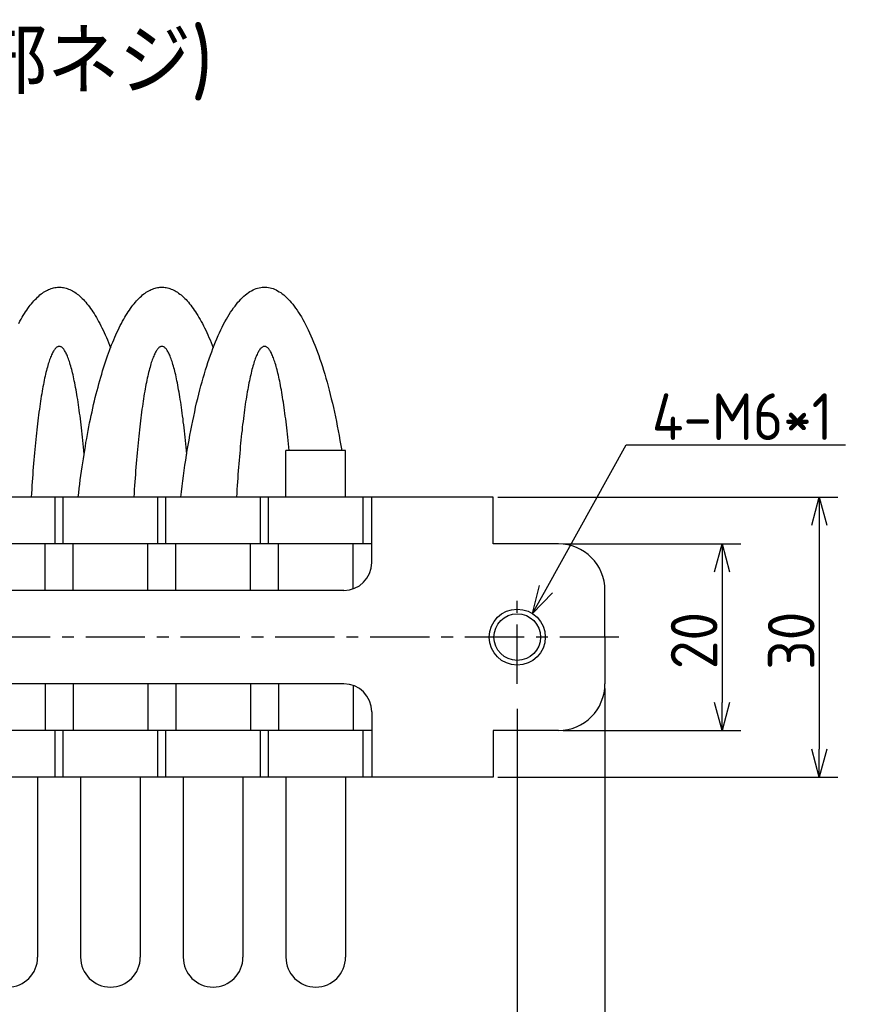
# Model space of a CAD drawing. Extents: x -149 to 317, y 137 to 322.
# Tile 3 of 6: x -61 to 29, y 216 to 322. Entities that reach past the tile are written whole.
import ezdxf

# ---------------------------------------------------------------- set-up
doc = ezdxf.new("R2010")
doc.units = 0
doc.header["$LTSCALE"] = 0.2
doc.linetypes.add('CENTER', pattern=[50.8, 31.75, -6.35, 6.35, -6.35])
doc.layers.get('0').update_dxf_attribs({"linetype": 'CONTINUOUS'})
doc.layers.add('18-0-CON', color=3, linetype='CONTINUOUS')
doc.styles.add('DIMENSION', font='isocp.shx', dxfattribs={"bigfont": 'bigfont.shx'})
doc.styles.get("Standard").update_dxf_attribs({"font": 'isocp.shx', "bigfont": 'bigfont.shx'})

# ---------------------------------------------------------------- blocks, each defined once
blk = doc.blocks.new('_OPEN30')
at = {"color": 0, "linetype": 'BYBLOCK'}
for p, q in [((-1, 0.268), (0, 0)), ((0, 0), (-1, -0.268)), ((0, 0), (-1, 0))]:
    blk.add_line(p, q, dxfattribs=at)
blk = doc.blocks.new('*U94')
at = {"layer": '18-0-CON', "color": 0}
blk.add_lwpolyline([(-4.51, 260.54), (4.08, 276.02), (27.58, 276.02)], dxfattribs=at)
at = {"layer": '18-0-CON', "color": 0, "xscale": 3, "yscale": 3, "zscale": 3, "rotation": 240.9542380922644}
blk.add_blockref('_OPEN30', (-5.97, 257.92), dxfattribs=at)
blk = doc.blocks.new('*U95')
at = {"layer": '18-0-CON', "color": 0, "style": 'DIMENSION'}
blk.add_text('4-M6*1', height=5, dxfattribs=at).set_placement((6.83, 276.52))
blk = doc.blocks.new('*U96')
at = {"layer": '18-0-CON', "color": 0}
blk.add_text('Ａ type(取付部ネジ)', height=7, dxfattribs=at).set_placement((-111.82, 313.58))
blk = doc.blocks.new('*U46')
at = {"layer": '18-0-CON', "color": 0, "style": 'DIMENSION'}
blk.add_text('30', height=5, rotation=90, dxfattribs=at).set_placement((24.26, 251.9))
blk = doc.blocks.new('*U44')
at = {"layer": '18-0-CON', "color": 0, "style": 'DIMENSION'}
blk.add_text('20', height=5, rotation=90, dxfattribs=at).set_placement((13.85, 251.96))

msp = doc.modelspace()

# ---------------------------------------------------------------- linework, layer by layer
for p, q in [((-26, 275.4), (-32.4, 275.4)), ((-32.4, 270.4), (-32.4, 275.4)), ((-26, 270.4), (-26, 275.4)), ((-10.2, 270.4), (-78.2, 270.4)), ((-57.13, 265.4), (-57.13, 270.4)), ((-56.27, 265.4), (-56.27, 270.4)), ((-46.13, 265.4), (-46.13, 270.4)), ((-45.27, 265.4), (-45.27, 270.4)), ((-35.13, 265.4), (-35.13, 270.4)), ((-34.27, 265.4), (-34.27, 270.4)), ((-24.13, 265.4), (-24.13, 270.4)), ((-23.2, 263.4), (-23.2, 270.4)), ((-10.2, 265.4), (-10.2, 270.4)), ((-23.2, 265.4), (-78.2, 265.4)), ((-58.2, 260.4), (-58.2, 265.4)), ((-55.2, 260.4), (-55.2, 265.4)), ((-47.2, 260.4), (-47.2, 265.4)), ((-44.2, 260.4), (-44.2, 265.4)), ((-36.2, 260.4), (-36.2, 265.4)), ((-33.2, 260.4), (-33.2, 265.4)), ((-25.2, 260.57), (-25.2, 265.4)), ((-3.2, 265.4), (-10.2, 265.4)), ((-26.2, 260.4), (-78.2, 260.4)), ((1.8, 255.4), (1.8, 260.4)), ((1.8, 255.4), (1.8, 250.4)), ((-26.2, 250.4), (-78.2, 250.4)), ((-58.2, 250.4), (-58.2, 245.4)), ((-55.2, 250.4), (-55.2, 245.4)), ((-47.2, 250.4), (-47.2, 245.4)), ((-44.2, 250.4), (-44.2, 245.4)), ((-36.2, 250.4), (-36.2, 245.4)), ((-33.2, 250.4), (-33.2, 245.4)), ((-25.2, 250.23), (-25.2, 245.4)), ((-23.2, 247.4), (-23.2, 240.4)), ((-23.2, 247.4), (-23.2, 240.4)), ((-23.2, 245.4), (-78.2, 245.4)), ((-57.13, 240.4), (-57.13, 245.4)), ((-56.27, 240.4), (-56.27, 245.4)), ((-46.13, 240.4), (-46.13, 245.4)), ((-45.27, 240.4), (-45.27, 245.4)), ((-35.13, 240.4), (-35.13, 245.4)), ((-34.27, 240.4), (-34.27, 245.4)), ((-24.13, 240.4), (-24.13, 245.4)), ((-3.2, 245.4), (-10.2, 245.4)), ((-10.2, 245.4), (-10.2, 240.4)), ((-10.2, 240.4), (-78.2, 240.4)), ((-59, 240.4), (-59, 221.1)), ((-54.4, 240.4), (-54.4, 221.1)), ((-48, 240.4), (-48, 221.1)), ((-43.4, 240.4), (-43.4, 221.1)), ((-37, 240.4), (-37, 221.1)), ((-32.4, 240.4), (-32.4, 221.1)), ((-26, 240.4), (-26, 221.1))]:
    msp.add_line(p, q)
at = {"color": 0}
for p, q in [((-9.7, 270.4), (26.76, 270.4)), ((24.76, 267.4), (24.76, 243.4)), ((-2.7, 265.4), (16.35, 265.4)), ((14.35, 262.4), (14.35, 248.4)), ((1.8, 249.9), (1.8, 188)), ((-7.6, 247.73), (-7.6, 198)), ((-2.7, 245.4), (16.35, 245.4)), ((-9.7, 240.4), (26.76, 240.4))]:
    msp.add_line(p, q, dxfattribs=at)
at = {"color": 0, "linetype": 'CENTER'}
for p, q in [((-7.6, 250.4), (-7.6, 260.4)), ((3.3, 255.4), (-73.09, 255.4))]:
    msp.add_line(p, q, dxfattribs=at)
for points in [[(-61.03, 289.01, 0), (-60.91, 289.24, 0), (-60.78, 289.46, 0), (-60.66, 289.67, 0), (-60.54, 289.88, 0), (-60.42, 290.07, 0), (-60.29, 290.27, 0), (-60.17, 290.45, 0), (-60.04, 290.63, 0), (-59.91, 290.81, 0), (-59.79, 290.97, 0), (-59.66, 291.13, 0), (-59.53, 291.29, 0), (-59.4, 291.43, 0), (-59.27, 291.57, 0), (-59.14, 291.7, 0), (-59.01, 291.83, 0), (-58.88, 291.95, 0), (-58.75, 292.06, 0), (-58.62, 292.17, 0), (-58.49, 292.26, 0), (-58.36, 292.35, 0), (-58.22, 292.44, 0), (-58.09, 292.52, 0), (-57.96, 292.59, 0), (-57.83, 292.65, 0), (-57.69, 292.7, 0), (-57.56, 292.75, 0), (-57.42, 292.8, 0), (-57.29, 292.83, 0), (-57.16, 292.86, 0), (-57.02, 292.88, 0), (-56.89, 292.89, 0), (-56.75, 292.9, 0), (-56.62, 292.9, 0), (-56.49, 292.89, 0), (-56.35, 292.88, 0), (-56.22, 292.86, 0), (-56.08, 292.83, 0), (-55.95, 292.8, 0), (-55.82, 292.75, 0), (-55.68, 292.7, 0), (-55.55, 292.65, 0), (-55.42, 292.58, 0), (-55.28, 292.51, 0), (-55.15, 292.44, 0), (-55.02, 292.35, 0), (-54.89, 292.26, 0), (-54.75, 292.16, 0), (-54.62, 292.06, 0), (-54.49, 291.94, 0), (-54.36, 291.82, 0), (-54.23, 291.7, 0), (-54.1, 291.56, 0), (-53.97, 291.43, 0), (-53.84, 291.28, 0), (-53.72, 291.13, 0), (-53.59, 290.97, 0), (-53.46, 290.8, 0), (-53.33, 290.63, 0), (-53.21, 290.45, 0), (-53.08, 290.26, 0), (-52.96, 290.07, 0), (-52.84, 289.87, 0), (-52.71, 289.66, 0), (-52.59, 289.45, 0), (-52.47, 289.23, 0), (-52.35, 289, 0), (-52.23, 288.77, 0), (-52.11, 288.54, 0), (-51.99, 288.29, 0), (-51.87, 288.04, 0), (-51.76, 287.78, 0), (-51.64, 287.52, 0), (-51.53, 287.25, 0), (-51.41, 286.98, 0), (-51.3, 286.7, 0), (-51.19, 286.41, 0)], [(-54.65, 270.4, 0), (-54.6, 270.87, 0), (-54.54, 271.34, 0), (-54.49, 271.8, 0), (-54.43, 272.27, 0), (-54.36, 272.72, 0), (-54.3, 273.18, 0), (-54.24, 273.63, 0), (-54.17, 274.08, 0), (-54.1, 274.52, 0), (-54.03, 274.96, 0), (-53.96, 275.4, 0), (-53.89, 275.83, 0), (-53.82, 276.26, 0), (-53.74, 276.69, 0), (-53.67, 277.11, 0), (-53.59, 277.53, 0), (-53.51, 277.94, 0), (-53.43, 278.35, 0), (-53.34, 278.76, 0), (-53.26, 279.16, 0), (-53.17, 279.55, 0), (-53.09, 279.94, 0), (-53, 280.33, 0), (-52.91, 280.71, 0), (-52.82, 281.09, 0), (-52.72, 281.46, 0), (-52.63, 281.83, 0), (-52.53, 282.19, 0), (-52.44, 282.55, 0), (-52.34, 282.9, 0), (-52.24, 283.25, 0), (-52.14, 283.59, 0), (-52.04, 283.93, 0), (-51.94, 284.26, 0), (-51.83, 284.59, 0), (-51.73, 284.91, 0), (-51.62, 285.22, 0), (-51.51, 285.53, 0), (-51.41, 285.83, 0), (-51.3, 286.13, 0), (-51.19, 286.42, 0), (-51.07, 286.71, 0), (-50.96, 286.99, 0), (-50.85, 287.26, 0), (-50.73, 287.53, 0), (-50.62, 287.8, 0), (-50.5, 288.05, 0), (-50.38, 288.3, 0), (-50.27, 288.55, 0), (-50.15, 288.78, 0), (-50.03, 289.01, 0), (-49.91, 289.24, 0), (-49.78, 289.46, 0), (-49.66, 289.67, 0), (-49.54, 289.88, 0), (-49.42, 290.07, 0), (-49.29, 290.27, 0), (-49.17, 290.45, 0), (-49.04, 290.63, 0), (-48.91, 290.81, 0), (-48.79, 290.97, 0), (-48.66, 291.13, 0), (-48.53, 291.29, 0), (-48.4, 291.43, 0), (-48.27, 291.57, 0), (-48.14, 291.7, 0), (-48.01, 291.83, 0), (-47.88, 291.95, 0), (-47.75, 292.06, 0), (-47.62, 292.17, 0), (-47.49, 292.26, 0), (-47.36, 292.35, 0), (-47.22, 292.44, 0), (-47.09, 292.52, 0), (-46.96, 292.59, 0), (-46.83, 292.65, 0), (-46.69, 292.7, 0), (-46.56, 292.75, 0), (-46.42, 292.8, 0), (-46.29, 292.83, 0), (-46.16, 292.86, 0), (-46.02, 292.88, 0), (-45.89, 292.89, 0), (-45.75, 292.9, 0), (-45.62, 292.9, 0), (-45.49, 292.89, 0), (-45.35, 292.88, 0), (-45.22, 292.86, 0), (-45.08, 292.83, 0), (-44.95, 292.8, 0), (-44.82, 292.75, 0), (-44.68, 292.7, 0), (-44.55, 292.65, 0), (-44.42, 292.58, 0), (-44.28, 292.51, 0), (-44.15, 292.44, 0), (-44.02, 292.35, 0), (-43.89, 292.26, 0), (-43.75, 292.16, 0), (-43.62, 292.06, 0), (-43.49, 291.94, 0), (-43.36, 291.82, 0), (-43.23, 291.7, 0), (-43.1, 291.56, 0), (-42.97, 291.43, 0), (-42.84, 291.28, 0), (-42.72, 291.13, 0), (-42.59, 290.97, 0), (-42.46, 290.8, 0), (-42.33, 290.63, 0), (-42.21, 290.45, 0), (-42.08, 290.26, 0), (-41.96, 290.07, 0), (-41.84, 289.87, 0), (-41.71, 289.66, 0), (-41.59, 289.45, 0), (-41.47, 289.23, 0), (-41.35, 289, 0), (-41.23, 288.77, 0), (-41.11, 288.54, 0), (-40.99, 288.29, 0), (-40.87, 288.04, 0), (-40.76, 287.78, 0), (-40.64, 287.52, 0), (-40.53, 287.25, 0), (-40.41, 286.98, 0), (-40.3, 286.7, 0), (-40.19, 286.41, 0)], [(-43.65, 270.4, 0), (-43.59, 270.98, 0), (-43.52, 271.56, 0), (-43.44, 272.13, 0), (-43.37, 272.69, 0), (-43.29, 273.25, 0), (-43.21, 273.81, 0), (-43.13, 274.36, 0), (-43.04, 274.91, 0), (-42.96, 275.45, 0), (-42.87, 275.98, 0), (-42.77, 276.51, 0), (-42.68, 277.03, 0), (-42.58, 277.55, 0), (-42.48, 278.06, 0), (-42.38, 278.56, 0), (-42.28, 279.05, 0), (-42.17, 279.54, 0), (-42.07, 280.03, 0), (-41.96, 280.5, 0), (-41.84, 280.97, 0), (-41.73, 281.43, 0), (-41.62, 281.88, 0), (-41.5, 282.33, 0), (-41.38, 282.77, 0), (-41.26, 283.2, 0), (-41.13, 283.62, 0), (-41.01, 284.03, 0), (-40.88, 284.44, 0), (-40.75, 284.84, 0), (-40.62, 285.23, 0), (-40.49, 285.61, 0), (-40.35, 285.98, 0), (-40.22, 286.34, 0), (-40.08, 286.7, 0), (-39.94, 287.04, 0), (-39.8, 287.38, 0), (-39.66, 287.71, 0), (-39.51, 288.02, 0), (-39.37, 288.33, 0), (-39.22, 288.63, 0), (-39.08, 288.92, 0), (-38.93, 289.2, 0), (-38.78, 289.47, 0), (-38.63, 289.73, 0), (-38.47, 289.98, 0), (-38.32, 290.22, 0), (-38.17, 290.45, 0), (-38.01, 290.67, 0), (-37.85, 290.88, 0), (-37.7, 291.08, 0), (-37.54, 291.28, 0), (-37.38, 291.45, 0), (-37.22, 291.62, 0), (-37.06, 291.78, 0), (-36.9, 291.93, 0), (-36.74, 292.07, 0), (-36.58, 292.2, 0), (-36.41, 292.32, 0), (-36.25, 292.42, 0), (-36.09, 292.52, 0), (-35.92, 292.6, 0), (-35.76, 292.68, 0), (-35.59, 292.74, 0), (-35.43, 292.8, 0), (-35.26, 292.84, 0), (-35.1, 292.87, 0), (-34.93, 292.89, 0), (-34.77, 292.9, 0), (-34.6, 292.9, 0), (-34.44, 292.89, 0), (-34.27, 292.87, 0), (-34.1, 292.83, 0), (-33.94, 292.79, 0), (-33.77, 292.74, 0), (-33.61, 292.67, 0), (-33.44, 292.6, 0), (-33.28, 292.51, 0), (-33.12, 292.41, 0), (-32.95, 292.31, 0), (-32.79, 292.19, 0), (-32.63, 292.06, 0), (-32.47, 291.92, 0), (-32.31, 291.77, 0), (-32.15, 291.61, 0), (-31.99, 291.44, 0), (-31.83, 291.26, 0), (-31.67, 291.07, 0), (-31.51, 290.87, 0), (-31.36, 290.66, 0), (-31.2, 290.44, 0), (-31.05, 290.2, 0), (-30.89, 289.96, 0), (-30.74, 289.71, 0), (-30.59, 289.45, 0), (-30.44, 289.18, 0), (-30.29, 288.9, 0), (-30.15, 288.61, 0), (-30, 288.31, 0), (-29.85, 288, 0), (-29.71, 287.68, 0), (-29.57, 287.35, 0), (-29.43, 287.01, 0), (-29.29, 286.67, 0), (-29.15, 286.31, 0), (-29.02, 285.95, 0), (-28.88, 285.58, 0), (-28.75, 285.19, 0), (-28.62, 284.81, 0), (-28.49, 284.41, 0), (-28.36, 284, 0), (-28.24, 283.59, 0), (-28.11, 283.16, 0), (-27.99, 282.73, 0), (-27.87, 282.29, 0), (-27.76, 281.85, 0), (-27.64, 281.39, 0), (-27.53, 280.93, 0), (-27.41, 280.46, 0), (-27.3, 279.99, 0), (-27.2, 279.5, 0), (-27.09, 279.01, 0), (-26.99, 278.52, 0), (-26.89, 278.01, 0), (-26.79, 277.5, 0), (-26.69, 276.99, 0), (-26.6, 276.46, 0), (-26.51, 275.94, 0), (-26.42, 275.4, 0)], [(-54.03, 275.02, 0), (-54.06, 275.39, 0), (-54.09, 275.75, 0), (-54.13, 276.11, 0), (-54.16, 276.46, 0), (-54.2, 276.81, 0), (-54.23, 277.15, 0), (-54.27, 277.49, 0), (-54.31, 277.82, 0), (-54.35, 278.15, 0), (-54.39, 278.48, 0), (-54.42, 278.79, 0), (-54.46, 279.11, 0), (-54.5, 279.41, 0), (-54.55, 279.71, 0), (-54.59, 280.01, 0), (-54.63, 280.3, 0), (-54.67, 280.58, 0), (-54.71, 280.86, 0), (-54.76, 281.13, 0), (-54.8, 281.4, 0), (-54.84, 281.65, 0), (-54.89, 281.91, 0), (-54.93, 282.16, 0), (-54.98, 282.4, 0), (-55.02, 282.63, 0), (-55.07, 282.86, 0), (-55.12, 283.08, 0), (-55.16, 283.3, 0), (-55.21, 283.5, 0), (-55.26, 283.71, 0), (-55.31, 283.9, 0), (-55.35, 284.09, 0), (-55.4, 284.27, 0), (-55.45, 284.45, 0), (-55.5, 284.62, 0), (-55.55, 284.78, 0), (-55.6, 284.94, 0), (-55.65, 285.08, 0), (-55.7, 285.23, 0), (-55.75, 285.36, 0), (-55.8, 285.49, 0), (-55.85, 285.61, 0), (-55.9, 285.72, 0), (-55.95, 285.82, 0), (-56, 285.92, 0), (-56.06, 286.02, 0), (-56.11, 286.1, 0), (-56.16, 286.18, 0), (-56.21, 286.25, 0), (-56.26, 286.31, 0), (-56.32, 286.37, 0), (-56.37, 286.42, 0), (-56.42, 286.46, 0), (-56.47, 286.49, 0), (-56.52, 286.52, 0), (-56.58, 286.54, 0), (-56.63, 286.55, 0), (-56.68, 286.55, 0), (-56.73, 286.55, 0), (-56.79, 286.54, 0), (-56.84, 286.52, 0), (-56.89, 286.5, 0), (-56.94, 286.47, 0), (-57, 286.43, 0), (-57.05, 286.38, 0), (-57.1, 286.33, 0), (-57.15, 286.27, 0), (-57.2, 286.2, 0), (-57.26, 286.12, 0), (-57.31, 286.04, 0), (-57.36, 285.95, 0), (-57.41, 285.86, 0), (-57.46, 285.75, 0), (-57.51, 285.64, 0), (-57.56, 285.52, 0), (-57.61, 285.4, 0), (-57.67, 285.27, 0), (-57.72, 285.13, 0), (-57.77, 284.98, 0), (-57.82, 284.83, 0), (-57.86, 284.67, 0), (-57.91, 284.5, 0), (-57.96, 284.33, 0), (-58.01, 284.15, 0), (-58.06, 283.96, 0), (-58.11, 283.77, 0), (-58.16, 283.57, 0), (-58.2, 283.36, 0), (-58.25, 283.15, 0), (-58.3, 282.93, 0), (-58.34, 282.7, 0), (-58.39, 282.47, 0), (-58.43, 282.23, 0), (-58.48, 281.99, 0), (-58.52, 281.74, 0), (-58.57, 281.48, 0), (-58.61, 281.21, 0), (-58.65, 280.94, 0), (-58.7, 280.67, 0), (-58.74, 280.39, 0), (-58.78, 280.1, 0), (-58.82, 279.81, 0), (-58.86, 279.51, 0), (-58.9, 279.2, 0), (-58.94, 278.89, 0), (-58.98, 278.58, 0), (-59.02, 278.25, 0), (-59.06, 277.93, 0), (-59.1, 277.6, 0), (-59.13, 277.26, 0), (-59.17, 276.92, 0), (-59.21, 276.57, 0), (-59.24, 276.22, 0), (-59.28, 275.86, 0), (-59.31, 275.5, 0), (-59.34, 275.13, 0), (-59.38, 274.76, 0), (-59.41, 274.39, 0), (-59.44, 274.01, 0), (-59.47, 273.62, 0), (-59.5, 273.23, 0), (-59.53, 272.84, 0), (-59.56, 272.44, 0), (-59.59, 272.04, 0), (-59.62, 271.64, 0), (-59.64, 271.23, 0), (-59.67, 270.82, 0), (-59.7, 270.4, 0)], [(-43.03, 275.02, 0), (-43.06, 275.39, 0), (-43.09, 275.75, 0), (-43.13, 276.11, 0), (-43.16, 276.46, 0), (-43.2, 276.81, 0), (-43.23, 277.15, 0), (-43.27, 277.49, 0), (-43.31, 277.82, 0), (-43.35, 278.15, 0), (-43.39, 278.48, 0), (-43.42, 278.79, 0), (-43.46, 279.11, 0), (-43.5, 279.41, 0), (-43.55, 279.71, 0), (-43.59, 280.01, 0), (-43.63, 280.3, 0), (-43.67, 280.58, 0), (-43.71, 280.86, 0), (-43.76, 281.13, 0), (-43.8, 281.4, 0), (-43.84, 281.65, 0), (-43.89, 281.91, 0), (-43.93, 282.16, 0), (-43.98, 282.4, 0), (-44.02, 282.63, 0), (-44.07, 282.86, 0), (-44.12, 283.08, 0), (-44.16, 283.3, 0), (-44.21, 283.5, 0), (-44.26, 283.71, 0), (-44.31, 283.9, 0), (-44.35, 284.09, 0), (-44.4, 284.27, 0), (-44.45, 284.45, 0), (-44.5, 284.62, 0), (-44.55, 284.78, 0), (-44.6, 284.94, 0), (-44.65, 285.08, 0), (-44.7, 285.23, 0), (-44.75, 285.36, 0), (-44.8, 285.49, 0), (-44.85, 285.61, 0), (-44.9, 285.72, 0), (-44.95, 285.82, 0), (-45, 285.92, 0), (-45.06, 286.02, 0), (-45.11, 286.1, 0), (-45.16, 286.18, 0), (-45.21, 286.25, 0), (-45.26, 286.31, 0), (-45.32, 286.37, 0), (-45.37, 286.42, 0), (-45.42, 286.46, 0), (-45.47, 286.49, 0), (-45.52, 286.52, 0), (-45.58, 286.54, 0), (-45.63, 286.55, 0), (-45.68, 286.55, 0), (-45.73, 286.55, 0), (-45.79, 286.54, 0), (-45.84, 286.52, 0), (-45.89, 286.5, 0), (-45.94, 286.47, 0), (-46, 286.43, 0), (-46.05, 286.38, 0), (-46.1, 286.33, 0), (-46.15, 286.27, 0), (-46.2, 286.2, 0), (-46.26, 286.12, 0), (-46.31, 286.04, 0), (-46.36, 285.95, 0), (-46.41, 285.86, 0), (-46.46, 285.75, 0), (-46.51, 285.64, 0), (-46.56, 285.52, 0), (-46.61, 285.4, 0), (-46.67, 285.27, 0), (-46.72, 285.13, 0), (-46.77, 284.98, 0), (-46.82, 284.83, 0), (-46.86, 284.67, 0), (-46.91, 284.5, 0), (-46.96, 284.33, 0), (-47.01, 284.15, 0), (-47.06, 283.96, 0), (-47.11, 283.77, 0), (-47.16, 283.57, 0), (-47.2, 283.36, 0), (-47.25, 283.15, 0), (-47.3, 282.93, 0), (-47.34, 282.7, 0), (-47.39, 282.47, 0), (-47.43, 282.23, 0), (-47.48, 281.99, 0), (-47.52, 281.74, 0), (-47.57, 281.48, 0), (-47.61, 281.21, 0), (-47.65, 280.94, 0), (-47.7, 280.67, 0), (-47.74, 280.39, 0), (-47.78, 280.1, 0), (-47.82, 279.81, 0), (-47.86, 279.51, 0), (-47.9, 279.2, 0), (-47.94, 278.89, 0), (-47.98, 278.58, 0), (-48.02, 278.25, 0), (-48.06, 277.93, 0), (-48.1, 277.6, 0), (-48.13, 277.26, 0), (-48.17, 276.92, 0), (-48.21, 276.57, 0), (-48.24, 276.22, 0), (-48.28, 275.86, 0), (-48.31, 275.5, 0), (-48.34, 275.13, 0), (-48.38, 274.76, 0), (-48.41, 274.39, 0), (-48.44, 274.01, 0), (-48.47, 273.62, 0), (-48.5, 273.23, 0), (-48.53, 272.84, 0), (-48.56, 272.44, 0), (-48.59, 272.04, 0), (-48.62, 271.64, 0), (-48.64, 271.23, 0), (-48.67, 270.82, 0), (-48.7, 270.4, 0)], [(-32.06, 275.4, 0), (-32.09, 275.76, 0), (-32.13, 276.12, 0), (-32.16, 276.47, 0), (-32.2, 276.81, 0), (-32.23, 277.15, 0), (-32.27, 277.49, 0), (-32.31, 277.82, 0), (-32.35, 278.15, 0), (-32.38, 278.47, 0), (-32.42, 278.78, 0), (-32.46, 279.09, 0), (-32.5, 279.4, 0), (-32.54, 279.69, 0), (-32.58, 279.99, 0), (-32.63, 280.27, 0), (-32.67, 280.56, 0), (-32.71, 280.83, 0), (-32.75, 281.1, 0), (-32.8, 281.37, 0), (-32.84, 281.62, 0), (-32.88, 281.88, 0), (-32.93, 282.12, 0), (-32.97, 282.36, 0), (-33.02, 282.6, 0), (-33.06, 282.82, 0), (-33.11, 283.05, 0), (-33.16, 283.26, 0), (-33.2, 283.47, 0), (-33.25, 283.67, 0), (-33.3, 283.87, 0), (-33.34, 284.05, 0), (-33.39, 284.24, 0), (-33.44, 284.41, 0), (-33.49, 284.58, 0), (-33.54, 284.74, 0), (-33.59, 284.9, 0), (-33.64, 285.05, 0), (-33.69, 285.19, 0), (-33.74, 285.32, 0), (-33.79, 285.45, 0), (-33.84, 285.57, 0), (-33.89, 285.69, 0), (-33.94, 285.79, 0), (-33.99, 285.89, 0), (-34.04, 285.99, 0), (-34.09, 286.07, 0), (-34.14, 286.15, 0), (-34.19, 286.22, 0), (-34.24, 286.29, 0), (-34.3, 286.35, 0), (-34.35, 286.4, 0), (-34.4, 286.44, 0), (-34.45, 286.48, 0), (-34.5, 286.51, 0), (-34.56, 286.53, 0), (-34.61, 286.54, 0), (-34.66, 286.55, 0), (-34.71, 286.55, 0), (-34.76, 286.55, 0), (-34.82, 286.53, 0), (-34.87, 286.51, 0), (-34.92, 286.48, 0), (-34.97, 286.45, 0), (-35.02, 286.4, 0), (-35.08, 286.36, 0), (-35.13, 286.3, 0), (-35.18, 286.24, 0), (-35.23, 286.16, 0), (-35.28, 286.09, 0), (-35.33, 286, 0), (-35.38, 285.91, 0), (-35.43, 285.81, 0), (-35.49, 285.7, 0), (-35.54, 285.59, 0), (-35.59, 285.47, 0), (-35.64, 285.34, 0), (-35.69, 285.21, 0), (-35.74, 285.07, 0), (-35.79, 284.92, 0), (-35.83, 284.77, 0), (-35.88, 284.61, 0), (-35.93, 284.44, 0), (-35.98, 284.26, 0), (-36.03, 284.08, 0), (-36.08, 283.9, 0), (-36.12, 283.7, 0), (-36.17, 283.5, 0), (-36.22, 283.29, 0), (-36.26, 283.08, 0), (-36.31, 282.86, 0), (-36.36, 282.63, 0), (-36.4, 282.4, 0), (-36.45, 282.16, 0), (-36.49, 281.92, 0), (-36.53, 281.67, 0), (-36.58, 281.41, 0), (-36.62, 281.15, 0), (-36.66, 280.88, 0), (-36.71, 280.6, 0), (-36.75, 280.32, 0), (-36.79, 280.04, 0), (-36.83, 279.74, 0), (-36.87, 279.44, 0), (-36.91, 279.14, 0), (-36.95, 278.83, 0), (-36.99, 278.52, 0), (-37.03, 278.2, 0), (-37.07, 277.88, 0), (-37.1, 277.55, 0), (-37.14, 277.21, 0), (-37.18, 276.87, 0), (-37.21, 276.52, 0), (-37.25, 276.18, 0), (-37.28, 275.82, 0), (-37.31, 275.46, 0), (-37.35, 275.1, 0), (-37.38, 274.73, 0), (-37.41, 274.36, 0), (-37.44, 273.98, 0), (-37.47, 273.6, 0), (-37.5, 273.21, 0), (-37.53, 272.82, 0), (-37.56, 272.43, 0), (-37.59, 272.03, 0), (-37.62, 271.63, 0), (-37.65, 271.22, 0), (-37.67, 270.81, 0), (-37.7, 270.4, 0)]]:
    msp.add_polyline3d(points)
at = {"color": 0}
msp.add_circle((-7.6, 255.4), 3, dxfattribs=at)
msp.add_circle((-7.6, 255.4), 2.5)
for centre, radius, start, end in [((-3.2, 260.4), 5, 0, 90), ((-26.2, 263.4), 3, 270, 0), ((-26.2, 247.4), 3, 0, 90), ((-3.2, 250.4), 5, 270, 0), ((-62.2, 221.1), 3.2, 180, 0), ((-51.2, 221.1), 3.2, 180, 0), ((-40.2, 221.1), 3.2, 180, 0), ((-29.2, 221.1), 3.2, 180, 0)]:
    msp.add_arc(centre, radius, start, end)

# ---------------------------------------------------------------- block references
for name in ['*U96', '*U95']:
    msp.add_blockref(name, (0, 0))
at = {"color": 0, "linetype": 'CENTER'}
msp.add_blockref('*U94', (0, 0), dxfattribs=at)
at = {"color": 0, "xscale": 3, "yscale": 3, "zscale": 3}
for p, rotation in [((24.76, 270.4), 90), ((14.35, 265.4), 90), ((14.35, 245.4), 270), ((24.76, 240.4), 270)]:
    msp.add_blockref('_OPEN30', p, dxfattribs=dict(at, rotation=rotation))
at = {"color": 0}
for name in ['*U44', '*U46']:
    msp.add_blockref(name, (0, 0), dxfattribs=at)

doc.saveas('drawing.dxf')
